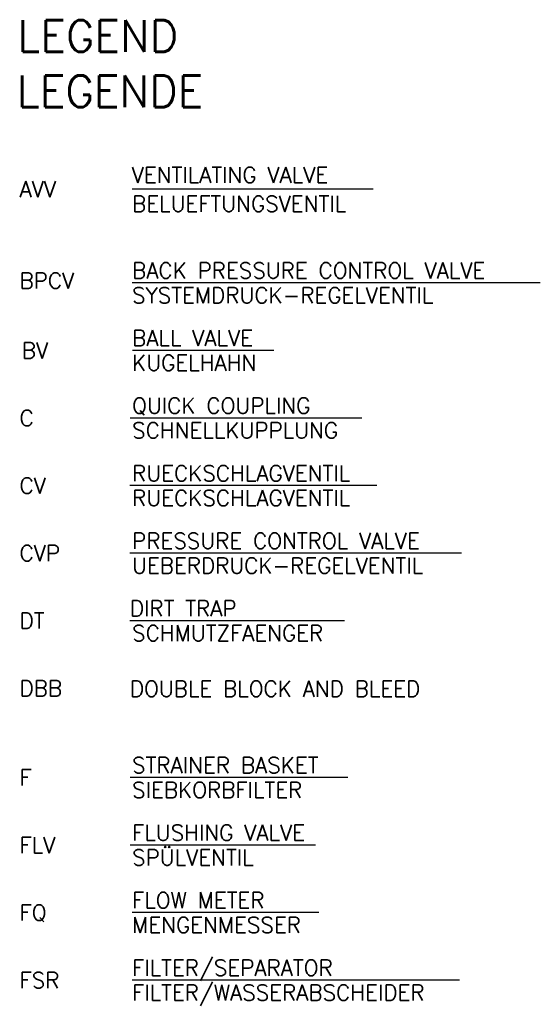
# Model space of a CAD drawing. Header units: millimetres. Extents: x -197187 to 241957296, y -45270 to 70505.
# Tile 99 of 116: x 94495 to 96808, y -28372 to -24001. Entities that reach past the tile are written whole.
import ezdxf
from ezdxf.enums import TextEntityAlignment as Align

# ---------------------------------------------------------------- set-up
doc = ezdxf.new("R2010")
doc.units = ezdxf.units.MM
doc.header["$LTSCALE"] = 0.5
doc.layers.add('44', color=7, linetype='Continuous')
doc.layers.add('8', color=7, linetype='Continuous')
doc.styles.add('ROMANS', font='ROMANS', dxfattribs={"height": 0.2})

msp = doc.modelspace()

# ---------------------------------------------------------------- linework, layer by layer
at = {"layer": '44', "linetype": 'Continuous'}
for p, q in [((96065.376, -24753.639), (94994.651, -24753.639)), ((96807.876, -25169.529), (94994.651, -25169.529)), ((95623.537, -25469.934), (94995.824, -25469.934)), ((96015.702, -25769.934), (94985.824, -25769.934)), ((96081.063, -26069.529), (94984.651, -26069.529)), ((96457.542, -26369.529), (94984.651, -26369.529)), ((95937.269, -26669.529), (94984.651, -26669.529)), ((95953.505, -27365.876), (94985.824, -27365.876)), ((95808.527, -27665.876), (94985.824, -27665.876)), ((95824.651, -27965.066), (94994.651, -27965.066)), ((96449.57, -28265.066), (94994.651, -28265.066))]:
    msp.add_line(p, q, dxfattribs=at)

# ---------------------------------------------------------------- texts
at = {"layer": '8', "linetype": 'Continuous', "style": 'ROMANS'}
for s, height, p in [('LEGEND', 140, (94484.651, -24143.639)), ('LEGENDE', 140, (94482.789, -24388.771)), ('VENTILATING VALVE', 70, (94992.789, -24725.339)), ('BELUEFTUNGSVENTIL', 70, (94994.651, -24853.639)), ('BACK PRESSURE CONTROL VALVE', 70, (94994.651, -25149.529)), ('SYSTEMDRUCK-REGELVENTIL', 70, (94994.651, -25259.529)), ('KUGELHAHN', 70, (94994.651, -25559.529)), ('QUICK COUPLING', 70, (94994.651, -25749.529)), ('SCHNELLKUPPLUNG', 70, (94994.651, -25859.529)), ('RUECKSCHLAGVENTIL', 70, (94994.651, -26049.529)), ('RUECKSCHLAGVENTIL', 70, (94994.651, -26159.529)), ('PRESSURE CONTROL VALVE', 70, (94994.651, -26349.529)), ('UEBERDRUCK-REGELVENTIL', 70, (94994.651, -26459.529)), ('DIRT TRAP', 70, (94984.651, -26649.529)), ('SCHMUTZFAENGER', 70, (94994.651, -26759.529)), ('DOUBLE BLOCK AND BLEED', 70, (94984.651, -27006.481)), ('STRAINER BASKET ', 70, (94994.651, -27345.471)), ('SIEBKORBFILTER', 70, (94994.651, -27455.471)), ('FLUSHING VALVE', 70, (94994.651, -27645.471)), ('SPÜLVENTIL', 70, (94994.651, -27755.471)), ('FLOW METER', 70, (94994.651, -27945.066)), ('MENGENMESSER', 70, (94994.651, -28055.066)), ('FILTER/SEPARATOR', 70, (94994.651, -28245.066)), ('FILTER/WASSERABSCHEIDER', 70, (94994.651, -28355.066))]:
    msp.add_text(s, height=height, dxfattribs=at).set_placement(p)
for s, p in [('AVV', (94494.651, -24753.639)), ('BPCV', (94494.651, -25159.529)), ('BV', (94504.651, -25469.529)), ('C', (94494.651, -25769.529)), ('CV', (94494.651, -26069.529)), ('CVP', (94494.651, -26369.529)), ('DT', (94494.651, -26669.529)), ('DBB', (94494.651, -26969.529)), ('F', (94494.651, -27365.471)), ('FLV', (94494.651, -27665.471)), ('FQ', (94494.651, -27965.066)), ('FSR', (94494.651, -28265.066))]:
    msp.add_text(s, height=70, dxfattribs=at).set_placement(p, align=Align.MIDDLE_LEFT)
msp.add_text('BALL VALVE', height=70, dxfattribs=at).set_placement((94994.651, -25379.529), align=Align.TOP_LEFT)

doc.saveas('drawing.dxf')
